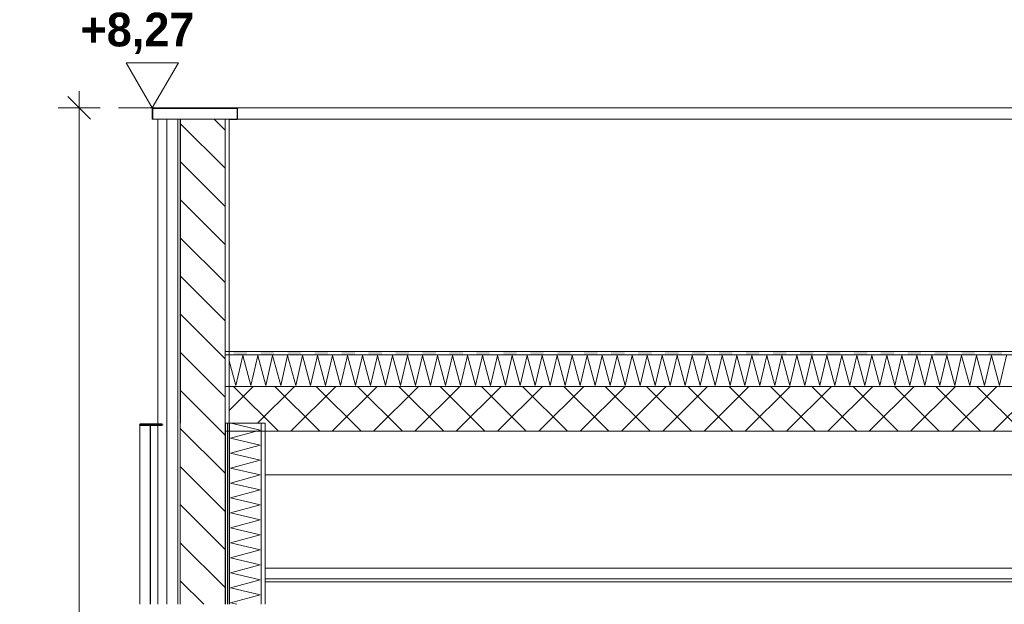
# Model space of a CAD drawing. Header units: millimetres. Extents: x -4481 to 79246, y -53000 to 18468.
# Tile 13 of 79: x 24008 to 28390, y 6060 to 8663. Entities that reach past the tile are written whole.
import ezdxf

# ---------------------------------------------------------------- set-up
doc = ezdxf.new("R2010")
doc.units = ezdxf.units.MM
doc.header["$MEASUREMENT"] = 0
doc.linetypes.add('Wipeout_Contour', pattern=[1000, 0, -1000])
for name, color, linetype in [('Nouveau_2D - Cotations pour 100ème', 7, 'Continuous'), ('Nouveau__Constr - Poutres', 7, 'Continuous'), ('Nouveau__Murs ext - Bardages', 7, 'Continuous'), ('Nouveau__Murs ext - Périphériques', 7, 'Continuous'), ('Nouveau__Plafonds', 7, 'Continuous'), ('Nouveau__Toits - Toitures', 7, 'Continuous')]:
    doc.layers.add(name, color=color, linetype=linetype)
doc.styles.add('STYLE_GENERE_1', font='GOTHIC.TTF')
doc.styles.add('STYLE_GENERE_2', font='arial.ttf')
doc.linetypes.add('Etanchéité', pattern='A,0,[1,PROJET COUPE BB1.Shx,S=15.873016,R=0,X=0,Y=0.15],-2000,0', length=2000)
doc.dimstyles.new('STYLE_GENERE__1', dxfattribs={"dimtxt": 150, "dimasz": 95, "dimexe": 0.18, "dimexo": 5896.211516, "dimgap": 0, "dimtad": 1, "dimlfac": 0.001, "dimzin": 0, "dimdsep": 46, "dimtxsty": 'STYLE_GENERE_2', "dimblk": 'ARROWHEAD_6', "dimblk1": 'ARROWHEAD_6', "dimblk2": 'ARROWHEAD_6', "dimcen": 0.09, "dimclrd": 7, "dimclre": 7, "dimclrt": 7, "dimazin": 0, "dimtfac": 1, "dimtdec": 4, "dimtmove": 0, "dimatfit": 3, "dimfxl": 0, "dimtolj": 1, "dimtzin": 0, "dimarcsym": 0})
doc.dimstyles.new('STYLE_GENERE__10', dxfattribs={"dimtxt": 175, "dimasz": 95, "dimexe": 0.18, "dimexo": 30247.210424, "dimgap": 0, "dimtad": 1, "dimlfac": 0.001, "dimzin": 0, "dimdsep": 46, "dimtxsty": 'STYLE_GENERE_2', "dimblk": 'ARROWHEAD_6', "dimblk1": 'ARROWHEAD_6', "dimblk2": 'ARROWHEAD_6', "dimcen": 0.09, "dimclrd": 1, "dimclre": 1, "dimclrt": 1, "dimazin": 0, "dimtfac": 1, "dimtdec": 4, "dimtmove": 0, "dimatfit": 3, "dimfxl": 0, "dimtolj": 1, "dimtzin": 0, "dimarcsym": 0})
doc.dimstyles.new('STYLE_GENERE__3', dxfattribs={"dimtxt": 150, "dimasz": 95, "dimexe": 0.18, "dimexo": 21916.318027, "dimgap": 0, "dimtad": 1, "dimlfac": 0.001, "dimzin": 0, "dimdsep": 46, "dimtxsty": 'STYLE_GENERE_2', "dimblk": 'ARROWHEAD_6', "dimblk1": 'ARROWHEAD_6', "dimblk2": 'ARROWHEAD_6', "dimcen": 0.09, "dimclrd": 7, "dimclre": 7, "dimclrt": 7, "dimazin": 0, "dimtfac": 1, "dimtdec": 4, "dimtmove": 0, "dimatfit": 3, "dimfxl": 0, "dimtolj": 1, "dimtzin": 0, "dimarcsym": 0})
doc.dimstyles.new('STYLE_GENERE__5', dxfattribs={"dimtxt": 150, "dimasz": 95, "dimexe": 0.18, "dimexo": 21959.829925, "dimgap": 0, "dimtad": 1, "dimlfac": 0.001, "dimzin": 0, "dimdsep": 46, "dimtxsty": 'STYLE_GENERE_2', "dimblk": 'ARROWHEAD_6', "dimblk1": 'ARROWHEAD_6', "dimblk2": 'ARROWHEAD_6', "dimcen": 0.09, "dimclrd": 7, "dimclre": 7, "dimclrt": 7, "dimazin": 0, "dimtfac": 1, "dimtdec": 4, "dimtmove": 0, "dimatfit": 3, "dimfxl": 0, "dimtolj": 1, "dimtzin": 0, "dimarcsym": 0})
doc.dimstyles.new('STYLE_GENERE__7', dxfattribs={"dimtxt": 150, "dimasz": 95, "dimexe": 0.18, "dimexo": 28568.917041, "dimgap": 0, "dimtad": 1, "dimlfac": 0.001, "dimzin": 0, "dimdsep": 46, "dimtxsty": 'STYLE_GENERE_2', "dimblk": 'ARROWHEAD_6', "dimblk1": 'ARROWHEAD_6', "dimblk2": 'ARROWHEAD_6', "dimcen": 0.09, "dimclrd": 7, "dimclre": 7, "dimclrt": 7, "dimazin": 0, "dimtfac": 1, "dimtdec": 4, "dimtmove": 0, "dimatfit": 3, "dimfxl": 0, "dimtolj": 1, "dimtzin": 0, "dimarcsym": 0})
pattern_1 = [(0, (0, 0), (0, 173.2051), [0, -100]), (0, (50, 86.6), (0, 173.2051), [0, -100])]
pattern_2 = [(135, (0, 0), (84.8528, 84.8528), [])]

# ---------------------------------------------------------------- blocks, each defined once
blk = doc.blocks.new('*X28')
at = {"layer": 'Nouveau__Murs ext - Périphériques', "color": 250, "linetype": 'Continuous', "lineweight": 5}
for p, q in [((24945.4, 4533.3), (25044.9, 4560)), ((25078.6, 4502.4), (24945.4, 4533.3)), ((24945.4, 4466.7), (25078.6, 4502.4)), ((25078.6, 4435.7), (24945.4, 4466.7)), ((24945.4, 4400), (25078.6, 4435.7)), ((25078.6, 4369), (24945.4, 4400)), ((24945.4, 4333.3), (25078.6, 4369)), ((25078.6, 4302.4), (24945.4, 4333.3)), ((24945.4, 4266.7), (25078.6, 4302.4)), ((25078.6, 4235.7), (24945.4, 4266.7)), ((24945.4, 4200), (25078.6, 4235.7)), ((25078.6, 4169), (24945.4, 4200)), ((24945.4, 4133.3), (25078.6, 4169)), ((25078.6, 4102.4), (24945.4, 4133.3)), ((24945.4, 4066.7), (25078.6, 4102.4)), ((25078.6, 4035.7), (24945.4, 4066.7)), ((24945.4, 4000), (25078.6, 4035.7)), ((25078.6, 3969), (24945.4, 4000)), ((24945.4, 3933.3), (25078.6, 3969)), ((25078.6, 3902.4), (24945.4, 3933.3)), ((24945.4, 3866.7), (25078.6, 3902.4)), ((25078.6, 3835.7), (24945.4, 3866.7)), ((24945.4, 3800), (25078.6, 3835.7)), ((25078.6, 3769), (24945.4, 3800)), ((24945.4, 3733.3), (25078.6, 3769)), ((25078.6, 3702.4), (24945.4, 3733.3)), ((24945.4, 3666.7), (25078.6, 3702.4)), ((25078.6, 3635.7), (24945.4, 3666.7)), ((24945.4, 3600), (25078.6, 3635.7)), ((25078.6, 3569), (24945.4, 3600)), ((25044.9, 3560), (25078.6, 3569))]:
    blk.add_line(p, q, dxfattribs=at)
blk = doc.blocks.new('*X29')
at = {"layer": 'Nouveau__Murs ext - Périphériques', "color": 250, "linetype": 'Continuous', "lineweight": 5}
for p, q in [((25078.6, 6835.7), (24948.7, 6865.9)), ((24945.4, 6800), (25078.6, 6835.7)), ((25078.6, 6769), (24945.4, 6800)), ((24945.4, 6733.3), (25078.6, 6769)), ((25078.6, 6702.4), (24945.4, 6733.3)), ((24945.4, 6666.7), (25078.6, 6702.4)), ((25078.6, 6635.7), (24945.4, 6666.7)), ((24945.4, 6600), (25078.6, 6635.7)), ((25078.6, 6569), (24945.4, 6600)), ((24945.4, 6533.3), (25078.6, 6569)), ((25078.6, 6502.4), (24945.4, 6533.3)), ((24945.4, 6466.7), (25078.6, 6502.4)), ((25078.6, 6435.7), (24945.4, 6466.7)), ((24945.4, 6400), (25078.6, 6435.7)), ((25078.6, 6369), (24945.4, 6400)), ((24945.4, 6333.3), (25078.6, 6369)), ((25078.6, 6302.4), (24945.4, 6333.3)), ((24945.4, 6266.7), (25078.6, 6302.4)), ((25078.6, 6235.7), (24945.4, 6266.7)), ((24945.4, 6200), (25078.6, 6235.7)), ((25078.6, 6169), (24945.4, 6200)), ((24945.4, 6133.3), (25078.6, 6169)), ((25078.6, 6102.4), (24945.4, 6133.3)), ((24945.4, 6066.7), (25078.6, 6102.4)), ((24974.1, 6060), (24945.4, 6066.7))]:
    blk.add_line(p, q, dxfattribs=at)
blk = doc.blocks.new('Élément de coupe_24')
at = {"layer": 'Nouveau__Murs ext - Périphériques', "color": 7, "linetype": 'Continuous', "lineweight": 5}
for p, q in [((24622, 6865.9), (24622, 6060)), ((25082, 6865.9), (25082, 6060)), ((24622, 4560), (24622, 3560)), ((25082, 4560), (25082, 3560))]:
    blk.add_line(p, q, dxfattribs=at)
at = {"layer": 'Nouveau__Murs ext - Périphériques', "color": 7, "linetype": 'Etanchéité', "lineweight": 5}
for p, q in [((24662, 6865.9), (24662, 6060)), ((24662, 4560), (24662, 3560))]:
    blk.add_line(p, q, dxfattribs=at)
at = {"layer": 'Nouveau__Murs ext - Périphériques', "color": 7, "linetype": 'Continuous', "lineweight": 13}
for p, q in [((25100, 6865.9), (25100, 6173)), ((25100, 6173), (25100, 6160)), ((25100, 6160), (25100, 6060)), ((25100, 4560), (25100, 3560))]:
    blk.add_line(p, q, dxfattribs=at)
at = {"color": 254, "linetype": 'Wipeout_Contour', "lineweight": 0, "ltscale": 102203.842974}
blk.add_wipeout([(24712, 6865.9), (24712, 6060), (24722, 6060), (24722, 6865.9)], dxfattribs=at).dxf.layer = 'Nouveau__Murs ext - Périphériques'
at = {"color": 254, "linetype": 'Wipeout_Contour', "lineweight": 0, "ltscale": 103016.657396}
blk.add_wipeout([(24922, 6060), (24932, 6060), (24932, 6865.9), (24922, 6865.9)], dxfattribs=at).dxf.layer = 'Nouveau__Murs ext - Périphériques'
at = {"color": 254, "linetype": 'Wipeout_Contour', "lineweight": 0, "ltscale": 100212.338024}
blk.add_wipeout([(24712, 3560), (24722, 3560), (24722, 4560), (24712, 4560)], dxfattribs=at).dxf.layer = 'Nouveau__Murs ext - Périphériques'
at = {"color": 254, "linetype": 'Wipeout_Contour', "lineweight": 0, "ltscale": 101041.171107}
blk.add_wipeout([(24922, 3560), (24932, 3560), (24932, 4560), (24922, 4560)], dxfattribs=at).dxf.layer = 'Nouveau__Murs ext - Périphériques'
at = {"layer": 'Nouveau__Murs ext - Périphériques', "linetype": 'Continuous', "lineweight": 0}
h = blk.add_hatch(dxfattribs=at)
h.set_pattern_fill('Plâtre___Enduit', color=254, style=0, pattern_type=2)
h.set_pattern_definition(pattern_1)
h.paths.add_polyline_path([(24712, 6865.9), (24712, 6060), (24722, 6060), (24722, 6865.9)])
h = blk.add_hatch(dxfattribs=at)
h.set_pattern_fill('Plâtre___Enduit', color=254, style=0, pattern_type=2)
h.set_pattern_definition(pattern_1)
h.paths.add_polyline_path([(24922, 6060), (24932, 6060), (24932, 6865.9), (24922, 6865.9)])
h = blk.add_hatch(dxfattribs=at)
h.set_pattern_fill('Plâtre___Enduit', color=254, style=0, pattern_type=2)
h.set_pattern_definition(pattern_1)
h.paths.add_polyline_path([(24712, 3560), (24722, 3560), (24722, 4560), (24712, 4560)])
h = blk.add_hatch(dxfattribs=at)
h.set_pattern_fill('Plâtre___Enduit', color=254, style=0, pattern_type=2)
h.set_pattern_definition(pattern_1)
h.paths.add_polyline_path([(24922, 3560), (24932, 3560), (24932, 4560), (24922, 4560)])
at = {"layer": 'Nouveau__Murs ext - Périphériques', "color": 7, "linetype": 'Continuous', "lineweight": 5}
for p, q in [((24712, 6865.9), (24712, 6060)), ((24722, 6865.9), (24722, 6060)), ((24712, 4560), (24712, 3560)), ((24722, 4560), (24722, 3560))]:
    blk.add_line(p, q, dxfattribs=at)
at = {"color": 254, "linetype": 'Wipeout_Contour', "lineweight": 0, "ltscale": 103055.373471}
blk.add_wipeout([(24932, 6865.9), (24932, 6060), (24942, 6060), (24942, 6865.9)], dxfattribs=at).dxf.layer = 'Nouveau__Murs ext - Périphériques'
at = {"color": 254, "linetype": 'Wipeout_Contour', "lineweight": 0, "ltscale": 101080.643943}
blk.add_wipeout([(24932, 3560), (24942, 3560), (24942, 4560), (24932, 4560)], dxfattribs=at).dxf.layer = 'Nouveau__Murs ext - Périphériques'
at = {"layer": 'Nouveau__Murs ext - Périphériques', "linetype": 'Continuous', "lineweight": 5}
h = blk.add_hatch(dxfattribs=at)
h.set_pattern_fill('__MAÇONNERIE', style=0, pattern_type=2)
h.set_pattern_definition(pattern_2)
h.paths.add_polyline_path([(24722, 6865.9), (24722, 6060), (24922, 6060), (24922, 6865.9)])
h = blk.add_hatch(dxfattribs=at)
h.set_pattern_fill('__MAÇONNERIE', style=0, pattern_type=2)
h.set_pattern_definition(pattern_2)
h.paths.add_polyline_path([(24722, 3560), (24922, 3560), (24922, 4560), (24722, 4560)])
at = {"layer": 'Nouveau__Murs ext - Périphériques', "color": 7, "linetype": 'Continuous', "lineweight": 25}
for p, q in [((24932, 6865.9), (24932, 6060)), ((24922, 4560), (24922, 3560)), ((24932, 4560), (24932, 3560))]:
    blk.add_line(p, q, dxfattribs=at)
at = {"layer": 'Nouveau__Murs ext - Périphériques', "color": 7, "linetype": 'Continuous', "lineweight": 5}
for p, q in [((24942, 6865.9), (24942, 6060)), ((24942, 4560), (24942, 3560))]:
    blk.add_line(p, q, dxfattribs=at)
at = {"layer": 'Nouveau__Murs ext - Périphériques', "color": 7, "linetype": 'Continuous', "lineweight": 25, "flags": 128}
blk.add_lwpolyline([(24922, 6865.9), (24922, 6830.3), (24922, 6060)], dxfattribs=at)
at = {"layer": 'Nouveau__Murs ext - Périphériques', "color": 7, "linetype": 'Continuous', "lineweight": 5, "flags": 128}
for points in [[(25100, 6865.9), (25082, 6865.9), (24942, 6865.9), (24940, 6865.9)], [(24942, 4560), (24932, 4560), (24922, 4560), (24722, 4560), (24712, 4560), (24662, 4560), (24622, 4560)]]:
    blk.add_lwpolyline(points, dxfattribs=at)
at = {"layer": 'Nouveau__Murs ext - Périphériques', "lineweight": 0}
for name in ['*X29', '*X28']:
    blk.add_blockref(name, (0, 0), dxfattribs=at)
blk = doc.blocks.new('Élément de coupe_42')
at = {"layer": 'Nouveau__Murs ext - Périphériques', "color": 7, "linetype": 'Continuous', "lineweight": 30}
blk.add_line((24940, 8220), (24975, 8220), dxfattribs=at)
blk = doc.blocks.new('Élément de coupe_43')
at = {"layer": 'Nouveau__Murs ext - Périphériques', "color": 7, "linetype": 'Continuous', "lineweight": 5}
blk.add_line((24622, 8220), (24622, 6865.9), dxfattribs=at)
at = {"layer": 'Nouveau__Murs ext - Périphériques', "color": 7, "linetype": 'Etanchéité', "lineweight": 5}
blk.add_line((24662, 8220), (24662, 6865.9), dxfattribs=at)
at = {"layer": 'Nouveau__Murs ext - Périphériques', "color": 7, "linetype": 'Continuous', "lineweight": 13}
blk.add_line((24940, 8220), (24940, 6865.9), dxfattribs=at)
at = {"layer": 'Nouveau__Murs ext - Périphériques', "color": 7, "linetype": 'Continuous', "lineweight": 5, "flags": 128}
for points in [[(24922, 8220), (24922, 7185.3), (24922, 7170.3), (24922, 7030.3), (24922, 6865.9)], [(24940, 6865.9), (24932, 6865.9), (24922, 6865.9)]]:
    blk.add_lwpolyline(points, dxfattribs=at)
at = {"color": 254, "linetype": 'Wipeout_Contour', "lineweight": 0, "ltscale": 103401.76116}
blk.add_wipeout([(24722, 6865.9), (24722, 8220), (24712, 8220), (24712, 6865.9)], dxfattribs=at).dxf.layer = 'Nouveau__Murs ext - Périphériques'
at = {"layer": 'Nouveau__Murs ext - Périphériques', "linetype": 'Continuous', "lineweight": 0}
h = blk.add_hatch(dxfattribs=at)
h.set_pattern_fill('Plâtre___Enduit', color=254, style=0, pattern_type=2)
h.set_pattern_definition(pattern_1)
h.paths.add_polyline_path([(24722, 6865.9), (24722, 8220), (24712, 8220), (24712, 6865.9)])
at = {"layer": 'Nouveau__Murs ext - Périphériques', "linetype": 'Continuous', "lineweight": 5}
h = blk.add_hatch(dxfattribs=at)
h.set_pattern_fill('__MAÇONNERIE', style=0, pattern_type=2)
h.set_pattern_definition(pattern_2)
h.paths.add_polyline_path([(24722, 6865.9), (24922, 6865.9), (24922, 8220), (24722, 8220)])
at = {"layer": 'Nouveau__Murs ext - Périphériques', "color": 7, "linetype": 'Continuous', "lineweight": 5}
blk.add_line((24712, 8220), (24712, 6865.9), dxfattribs=at)
at = {"layer": 'Nouveau__Murs ext - Périphériques', "color": 7, "linetype": 'Continuous', "lineweight": 25}
blk.add_line((24722, 8220), (24722, 6865.9), dxfattribs=at)
at = {"layer": 'Nouveau__Murs ext - Périphériques', "color": 7, "linetype": 'Continuous', "lineweight": 5, "flags": 128}
blk.add_lwpolyline([(24940, 8220), (24922, 8220), (24722, 8220), (24712, 8220), (24662, 8220), (24622, 8220)], dxfattribs=at)
blk = doc.blocks.new('Élément de coupe_48')
at = {"layer": 'Nouveau__Murs ext - Bardages', "color": 7, "linetype": 'Continuous', "lineweight": 13}
for p, q in [((54217, 8270), (24977, 8270)), ((24622, 8220), (24600, 8220)), ((54217, 8220), (24977, 8220))]:
    blk.add_line(p, q, dxfattribs=at)
blk = doc.blocks.new('Élément de coupe_49')
at = {"layer": 'Nouveau__Murs ext - Bardages', "linetype": 'Continuous', "lineweight": 15}
blk.add_hatch(color=7, dxfattribs=at).paths.add_polyline_path([(24600, 8220), (24600, 8268), (24975, 8268), (24975, 8220), (24977, 8220), (24977, 8270), (24598, 8270), (24598, 8220)])
at = {"layer": 'Nouveau__Murs ext - Bardages', "color": 7, "linetype": 'Continuous', "lineweight": 20}
for p, q in [((24598, 8270), (24598, 8220)), ((24977, 8270), (24598, 8270)), ((24600, 8268), (24600, 8220)), ((24975, 8268), (24600, 8268)), ((24975, 8268), (24975, 8220)), ((24977, 8270), (24977, 8220)), ((24600, 8220), (24598, 8220)), ((24977, 8220), (24975, 8220))]:
    blk.add_line(p, q, dxfattribs=at)
blk = doc.blocks.new('Élément de coupe_94')
at = {"layer": 'Nouveau__Murs ext - Bardages', "color": 7, "linetype": 'Continuous', "lineweight": 13}
blk.add_line((24542, 6060), (24542, 6857), dxfattribs=at)
blk = doc.blocks.new('Élément de coupe_162')
at = {"layer": 'Nouveau__Murs ext - Bardages', "linetype": 'Continuous', "lineweight": 15}
h = blk.add_hatch(dxfattribs=at)
h.set_pattern_fill('Acier', style=0, pattern_type=2)
h.set_pattern_definition([(45, (0, 0), (-159.099, 159.099), []), (45, (-53.03, 53.03), (-159.099, 159.099), [])])
h.paths.add_polyline_path([(24590, 6060), (24590, 6860), (24588, 6860), (24588, 6060)])
at = {"layer": 'Nouveau__Murs ext - Bardages', "color": 7, "linetype": 'Continuous', "lineweight": 18}
for p, q in [((24588, 6860), (24588, 6060)), ((24590, 6860), (24590, 6060))]:
    blk.add_line(p, q, dxfattribs=at)
blk = doc.blocks.new('Élément de coupe_163')
at = {"layer": 'Nouveau__Murs ext - Bardages', "linetype": 'Continuous', "lineweight": 15}
for points in [[(24542, 6857), (24588, 6857), (24588, 6860), (24542, 6860)], [(24622, 6860), (24590, 6860), (24590, 6857), (24622, 6857)]]:
    blk.add_hatch(color=7, dxfattribs=at).paths.add_polyline_path(points)
at = {"layer": 'Nouveau__Murs ext - Bardages', "color": 7, "linetype": 'Continuous', "lineweight": 40}
for p, q in [((24542, 6860), (24542, 6857)), ((24588, 6860), (24542, 6860)), ((24642, 6857), (24542, 6857)), ((24590, 6860), (24588, 6860)), ((24642, 6860), (24590, 6860)), ((24642, 6860), (24642, 6857))]:
    blk.add_line(p, q, dxfattribs=at)
blk = doc.blocks.new('Élément de coupe_173')
at = {"layer": 'Nouveau__Constr - Poutres', "color": 7, "linetype": 'Continuous', "lineweight": 13}
blk.add_line((28665.4, 6636.2), (25100, 6636.2), dxfattribs=at)
blk = doc.blocks.new('Élément de coupe_257')
at = {"layer": 'Nouveau__Plafonds', "color": 7, "linetype": 'Continuous', "lineweight": 5}
for p, q in [((37826, 6221), (25100, 6221)), ((37826, 6173), (25100, 6173)), ((32613, 6160), (25100, 6160))]:
    blk.add_line(p, q, dxfattribs=at)
blk = doc.blocks.new('*X392')
at = {"layer": 'Nouveau__Toits - Toitures', "color": 250, "linetype": 'Continuous', "lineweight": 5}
for p, q in [((24969.3, 7033.7), (25000.3, 7167)), ((25000.3, 7167), (25036, 7033.7)), ((25036, 7033.7), (25067, 7167)), ((25067, 7167), (25102.7, 7033.7)), ((25102.7, 7033.7), (25133.6, 7167)), ((25133.6, 7167), (25169.4, 7033.7)), ((25169.4, 7033.7), (25200.3, 7167)), ((25200.3, 7167), (25236, 7033.7)), ((25236, 7033.7), (25267, 7167)), ((25267, 7167), (25302.7, 7033.7)), ((25302.7, 7033.7), (25333.6, 7167)), ((25333.6, 7167), (25369.4, 7033.7)), ((25369.4, 7033.7), (25400.3, 7167)), ((25400.3, 7167), (25436, 7033.7)), ((25436, 7033.7), (25467, 7167)), ((25467, 7167), (25502.7, 7033.7)), ((25502.7, 7033.7), (25533.7, 7167)), ((25533.7, 7167), (25569.4, 7033.7)), ((25569.4, 7033.7), (25600.3, 7167)), ((25600.3, 7167), (25636, 7033.7)), ((25636, 7033.7), (25667, 7167)), ((25667, 7167), (25702.7, 7033.7)), ((25702.7, 7033.7), (25733.7, 7167)), ((25733.7, 7167), (25769.4, 7033.7)), ((25769.4, 7033.7), (25800.3, 7167)), ((25800.3, 7167), (25836, 7033.7)), ((25836, 7033.7), (25867, 7167)), ((25867, 7167), (25902.7, 7033.7)), ((25902.7, 7033.7), (25933.7, 7167)), ((25933.7, 7167), (25969.4, 7033.7)), ((25969.4, 7033.7), (26000.3, 7167)), ((26000.3, 7167), (26036, 7033.7)), ((26036, 7033.7), (26067, 7167)), ((26067, 7167), (26102.7, 7033.7)), ((26102.7, 7033.7), (26133.7, 7167)), ((26133.7, 7167), (26169.4, 7033.7)), ((26169.4, 7033.7), (26200.3, 7167)), ((26200.3, 7167), (26236, 7033.7)), ((26236, 7033.7), (26267, 7167)), ((26267, 7167), (26302.7, 7033.7)), ((26302.7, 7033.7), (26333.7, 7167)), ((26333.7, 7167), (26369.4, 7033.7)), ((26369.4, 7033.7), (26400.3, 7167)), ((26400.3, 7167), (26436, 7033.7)), ((26436, 7033.7), (26467, 7167)), ((26467, 7167), (26502.7, 7033.7)), ((26502.7, 7033.7), (26533.7, 7167)), ((26533.7, 7167), (26569.4, 7033.7)), ((26569.4, 7033.7), (26600.3, 7167)), ((26600.3, 7167), (26636, 7033.7)), ((26636, 7033.7), (26667, 7167)), ((26667, 7167), (26702.7, 7033.7)), ((26702.7, 7033.7), (26733.7, 7167)), ((26733.7, 7167), (26769.4, 7033.7)), ((26769.4, 7033.7), (26800.3, 7167)), ((26800.3, 7167), (26836, 7033.7)), ((26836, 7033.7), (26867, 7167)), ((26867, 7167), (26902.7, 7033.7)), ((26902.7, 7033.7), (26933.7, 7167)), ((26933.7, 7167), (26969.4, 7033.7)), ((26969.4, 7033.7), (27000.3, 7167)), ((27000.3, 7167), (27036, 7033.7)), ((27036, 7033.7), (27067, 7167)), ((27067, 7167), (27102.7, 7033.7)), ((27102.7, 7033.7), (27133.7, 7167)), ((27133.7, 7167), (27169.4, 7033.7)), ((27169.4, 7033.7), (27200.3, 7167)), ((27200.3, 7167), (27236, 7033.7)), ((27236, 7033.7), (27267, 7167)), ((27267, 7167), (27302.7, 7033.7)), ((27302.7, 7033.7), (27333.7, 7167)), ((27333.7, 7167), (27369.4, 7033.7)), ((27369.4, 7033.7), (27400.3, 7167)), ((27400.3, 7167), (27436, 7033.7)), ((27436, 7033.7), (27467, 7167)), ((27467, 7167), (27502.7, 7033.7)), ((27502.7, 7033.7), (27533.7, 7167)), ((27533.7, 7167), (27569.4, 7033.7)), ((27569.4, 7033.7), (27600.3, 7167)), ((27600.3, 7167), (27636, 7033.7)), ((27636, 7033.7), (27667, 7167)), ((27667, 7167), (27702.7, 7033.7)), ((27702.7, 7033.7), (27733.7, 7167)), ((27733.7, 7167), (27769.4, 7033.7)), ((27769.4, 7033.7), (27800.3, 7167)), ((27800.3, 7167), (27836.1, 7033.7)), ((27836.1, 7033.7), (27867, 7167)), ((27867, 7167), (27902.7, 7033.7)), ((27902.7, 7033.7), (27933.7, 7167)), ((27933.7, 7167), (27969.4, 7033.7)), ((27969.4, 7033.7), (28000.3, 7167)), ((28000.3, 7167), (28036.1, 7033.7)), ((28036.1, 7033.7), (28067, 7167)), ((28067, 7167), (28102.7, 7033.7)), ((28102.7, 7033.7), (28133.7, 7167)), ((28133.7, 7167), (28169.4, 7033.7)), ((28169.4, 7033.7), (28200.4, 7167)), ((28200.4, 7167), (28236.1, 7033.7)), ((28236.1, 7033.7), (28267, 7167)), ((28267, 7167), (28302.7, 7033.7)), ((28302.7, 7033.7), (28333.7, 7167)), ((28333.7, 7167), (28369.4, 7033.7)), ((28369.4, 7033.7), (28400.4, 7167)), ((24940, 7143.2), (24969.3, 7033.7))]:
    blk.add_line(p, q, dxfattribs=at)
blk = doc.blocks.new('*X393')
at = {"layer": 'Nouveau__Toits - Toitures', "linetype": 'Continuous', "lineweight": 15}
for points in [[(25020.1, 7185.3), (24960.1, 7185.3), (24960.1, 7170.3), (25020.1, 7170.3)], [(25140.1, 7185.3), (25080.1, 7185.3), (25080.1, 7170.3), (25140.1, 7170.3)], [(25260.1, 7185.3), (25200.1, 7185.3), (25200.1, 7170.3), (25260.1, 7170.3)], [(25380.1, 7185.3), (25320.1, 7185.3), (25320.1, 7170.3), (25380.1, 7170.3)], [(25500.1, 7185.3), (25440.1, 7185.3), (25440.1, 7170.3), (25500.1, 7170.3)], [(25620.1, 7185.3), (25560.1, 7185.3), (25560.1, 7170.3), (25620.1, 7170.3)], [(25740.1, 7185.3), (25680.1, 7185.3), (25680.1, 7170.3), (25740.1, 7170.3)], [(25860.1, 7185.3), (25800.1, 7185.3), (25800.1, 7170.3), (25860.1, 7170.3)], [(25980.1, 7185.3), (25920.1, 7185.3), (25920.1, 7170.3), (25980.1, 7170.3)], [(26100.1, 7185.3), (26040.1, 7185.3), (26040.1, 7170.3), (26100.1, 7170.3)], [(26220.1, 7185.3), (26160.1, 7185.3), (26160.1, 7170.3), (26220.1, 7170.3)], [(26340.1, 7185.3), (26280.1, 7185.3), (26280.1, 7170.3), (26340.1, 7170.3)], [(26460.1, 7185.3), (26400.1, 7185.3), (26400.1, 7170.3), (26460.1, 7170.3)], [(26580.1, 7185.3), (26520.1, 7185.3), (26520.1, 7170.3), (26580.1, 7170.3)], [(26700.1, 7185.3), (26640.1, 7185.3), (26640.1, 7170.3), (26700.1, 7170.3)], [(26820.1, 7185.3), (26760.1, 7185.3), (26760.1, 7170.3), (26820.1, 7170.3)], [(26940.1, 7185.3), (26880.1, 7185.3), (26880.1, 7170.3), (26940.1, 7170.3)], [(27060.1, 7185.3), (27000.1, 7185.3), (27000.1, 7170.3), (27060.1, 7170.3)], [(27180.1, 7185.3), (27120.1, 7185.3), (27120.1, 7170.3), (27180.1, 7170.3)], [(27300.1, 7185.3), (27240.1, 7185.3), (27240.1, 7170.3), (27300.1, 7170.3)], [(27420.1, 7185.3), (27360.1, 7185.3), (27360.1, 7170.3), (27420.1, 7170.3)], [(27540.1, 7185.3), (27480.1, 7185.3), (27480.1, 7170.3), (27540.1, 7170.3)], [(27660.1, 7185.3), (27600.1, 7185.3), (27600.1, 7170.3), (27660.1, 7170.3)], [(27780.1, 7185.3), (27720.1, 7185.3), (27720.1, 7170.3), (27780.1, 7170.3)], [(27900.1, 7185.3), (27840.1, 7185.3), (27840.1, 7170.3), (27900.1, 7170.3)], [(28020.1, 7185.3), (27960.1, 7185.3), (27960.1, 7170.3), (28020.1, 7170.3)], [(28140.1, 7185.3), (28080.1, 7185.3), (28080.1, 7170.3), (28140.1, 7170.3)], [(28260.1, 7185.3), (28200.1, 7185.3), (28200.1, 7170.3), (28260.1, 7170.3)], [(28380.1, 7185.3), (28320.1, 7185.3), (28320.1, 7170.3), (28380.1, 7170.3)]]:
    blk.add_hatch(color=7, dxfattribs=at).paths.add_polyline_path(points)
blk = doc.blocks.new('Élément de coupe_306')
at = {"layer": 'Nouveau__Toits - Toitures', "linetype": 'Continuous', "lineweight": 35}
h = blk.add_hatch(dxfattribs=at)
h.set_pattern_fill('Béton', style=0, pattern_type=2)
h.set_pattern_definition([(45, (0, 0), (-91.9239, 91.9239), []), (135, (0, 0), (91.9239, 91.9239), [])])
h.paths.add_polyline_path([(24940, 6865.9), (25100, 6865.9), (25100, 6830.3), (37853, 6830.3), (37853, 7030.3), (24940, 7030.3)])
at = {"layer": 'Nouveau__Toits - Toitures', "color": 7, "linetype": 'Continuous', "lineweight": 5}
for p, q in [((54270, 7185.3), (24922, 7185.3)), ((54270, 7170.3), (24922, 7170.3)), ((54270, 7030.3), (24922, 7030.3))]:
    blk.add_line(p, q, dxfattribs=at)
at = {"layer": 'Nouveau__Toits - Toitures', "color": 7, "linetype": 'Continuous', "lineweight": 15}
blk.add_line((37826, 6830.3), (24922, 6830.3), dxfattribs=at)
at = {"layer": 'Nouveau__Toits - Toitures', "lineweight": 0}
for name in ['*X392', '*X393']:
    blk.add_blockref(name, (0, 0), dxfattribs=at)
blk = doc.blocks.new('Cotation_9', base_point=(24598, 8270))
at = {"layer": 'Nouveau_2D - Cotations pour 100ème', "color": 7, "linetype": 'Continuous', "lineweight": 13}
for p, q in [((24598, 8270), (24482, 8470)), ((24482, 8470), (24714, 8470)), ((24714, 8470), (24598, 8270)), ((24598, 8270), (24448, 8270)), ((24598, 8270), (24748, 8270))]:
    blk.add_line(p, q, dxfattribs=at)
at = {"layer": 'Nouveau_2D - Cotations pour 100ème', "color": 7, "lineweight": 13, "insert": (24277.9, 8510), "char_height": 150, "attachment_point": 7, "style": 'STYLE_GENERE_1'}
blk.add_mtext('{\\A1;\\fCentury Gothic|b1|i0|c0|p0;+8,27}', dxfattribs=at)
blk = doc.blocks.new('*D430')
at = {"layer": 'Nouveau_2D - Cotations pour 100ème', "color": 7, "linetype": 'Continuous', "lineweight": 13}
for p, q in [((31046.5, 6864), (31046.5, 6939)), ((31096.5, 6814), (30996.5, 6914)), ((31140.3, 6864), (30952.8, 6864)), ((31046.5, 3560), (31046.5, 6864)), ((30996.5, 3610), (31096.5, 3510)), ((31140.3, 3560), (30952.8, 3560)), ((31046.5, 3340), (31046.5, 3560))]:
    blk.add_line(p, q, dxfattribs=at)
at = {"layer": 'Nouveau_2D - Cotations pour 100ème', "color": 7, "lineweight": 13, "insert": (31016.5, 5011.8), "char_height": 150, "attachment_point": 7, "rotation": 90, "style": 'STYLE_GENERE_2'}
blk.add_mtext('{\\A1;\\fArial|b1|i0|c0|p0;3,30}', dxfattribs=at)
blk = doc.blocks.new('ARROWHEAD_6')
at = {"color": 0, "linetype": 'Continuous', "lineweight": 0}
for p, q in [((-0.5, -0.5), (0.5, 0.5)), ((0, 0), (-1, 0))]:
    blk.add_line(p, q, dxfattribs=at)
blk = doc.blocks.new('*D433')
at = {"layer": 'Nouveau_2D - Cotations pour 100ème', "color": 7, "linetype": 'Continuous', "lineweight": 13}
for p, q in [((47089, 6864), (47089, 6939)), ((47139, 6814), (47039, 6914)), ((47182.8, 6864), (46995.3, 6864)), ((47089, 3560), (47089, 6864)), ((47039, 3610), (47139, 3510)), ((47182.8, 3560), (46995.3, 3560)), ((47089, 3340), (47089, 3560))]:
    blk.add_line(p, q, dxfattribs=at)
at = {"layer": 'Nouveau_2D - Cotations pour 100ème', "color": 7, "lineweight": 13, "insert": (47059, 5011.8), "char_height": 150, "attachment_point": 7, "rotation": 90, "style": 'STYLE_GENERE_2'}
blk.add_mtext('{\\A1;\\fArial|b1|i0|c0|p0;3,30}', dxfattribs=at)
blk = doc.blocks.new('*D440')
at = {"layer": 'Nouveau_2D - Cotations pour 100ème', "color": 7, "linetype": 'Continuous', "lineweight": 13}
for p, q in [((53735.8, 6864), (53735.8, 6939)), ((53785.8, 6814), (53685.8, 6914)), ((53829.5, 6864), (53642, 6864)), ((53735.8, 3560), (53735.8, 6864)), ((53685.8, 3610), (53785.8, 3510)), ((53829.5, 3560), (53642, 3560)), ((53735.8, 3340), (53735.8, 3560))]:
    blk.add_line(p, q, dxfattribs=at)
at = {"layer": 'Nouveau_2D - Cotations pour 100ème', "color": 7, "lineweight": 13, "insert": (53705.8, 5011.8), "char_height": 150, "attachment_point": 7, "rotation": 90, "style": 'STYLE_GENERE_2'}
blk.add_mtext('{\\A1;\\fArial|b1|i0|c0|p0;3,30}', dxfattribs=at)
blk = doc.blocks.new('*D445')
at = {"layer": 'Nouveau_2D - Cotations pour 100ème', "color": 7, "linetype": 'Continuous', "lineweight": 13}
for p, q in [((40504.1, 6864), (40504.1, 6939)), ((40554.1, 6814), (40454.1, 6914)), ((40597.8, 6864), (40410.3, 6864)), ((40504.1, 3560), (40504.1, 6864)), ((40454.1, 3610), (40554.1, 3510)), ((40597.8, 3560), (40410.3, 3560)), ((40504.1, 3340), (40504.1, 3560))]:
    blk.add_line(p, q, dxfattribs=at)
at = {"layer": 'Nouveau_2D - Cotations pour 100ème', "color": 7, "lineweight": 13, "insert": (40474.1, 5011.8), "char_height": 150, "attachment_point": 7, "rotation": 90, "style": 'STYLE_GENERE_2'}
blk.add_mtext('{\\A1;\\fArial|b1|i0|c0|p0;3,30}', dxfattribs=at)
blk = doc.blocks.new('*D448')
at = {"layer": 'Nouveau_2D - Cotations pour 100ème', "color": 1, "linetype": 'Continuous', "lineweight": 15}
for p, q in [((24272.3, 8270), (24272.3, 8345)), ((24322.3, 8220), (24222.3, 8320)), ((24366, 8270), (24178.5, 8270)), ((24272.3, 826), (24272.3, 8270)), ((24222.3, 876), (24322.3, 776)), ((24366, 826), (24178.5, 826)), ((24272.3, 751), (24272.3, 826))]:
    blk.add_line(p, q, dxfattribs=at)
at = {"layer": 'Nouveau_2D - Cotations pour 100ème', "color": 1, "lineweight": 15, "insert": (24237.3, 4314.4), "char_height": 175, "attachment_point": 7, "rotation": 90, "style": 'STYLE_GENERE_2'}
blk.add_mtext('{\\A1;\\fArial|b1|i0|c0|p0;7,44}', dxfattribs=at)

msp = doc.modelspace()

# ---------------------------------------------------------------- block references
at = {"layer": 'Nouveau_2D - Cotations pour 100ème', "color": 7, "linetype": 'Continuous', "lineweight": 13}
msp.add_blockref('Cotation_9', (24598, 8270), dxfattribs=at)
at = {"layer": 'Nouveau__Murs ext - Bardages', "lineweight": 0}
msp.add_blockref('Élément de coupe_162', (0, 0), dxfattribs=at)
at = {"layer": 'Nouveau__Murs ext - Périphériques', "lineweight": 0}
for name in ['Élément de coupe_42', 'Élément de coupe_24']:
    msp.add_blockref(name, (0, 0), dxfattribs=at)

# ---------------------------------------------------------------- next in the draw order: block references
at = {"layer": 'Nouveau__Constr - Poutres', "lineweight": 0}
msp.add_blockref('Élément de coupe_173', (0, 0), dxfattribs=at)
at = {"layer": 'Nouveau__Murs ext - Périphériques', "lineweight": 0}
msp.add_blockref('Élément de coupe_43', (0, 0), dxfattribs=at)
at = {"layer": 'Nouveau__Plafonds', "lineweight": 0}
msp.add_blockref('Élément de coupe_257', (0, 0), dxfattribs=at)

# ---------------------------------------------------------------- next in the draw order: dimensions: what is measured, and where the dimension line sits
at = {"layer": 'Nouveau_2D - Cotations pour 100ème', "color": 7, "linetype": 'Continuous', "lineweight": 13}
for base, dimstyle, picture, middle in [((31046.503, 6864), 'STYLE_GENERE__1', '*D430', (30941.503, 5205.997)), ((47089.048, 6864), 'STYLE_GENERE__3', '*D433', (46984.048, 5205.997)), ((53735.764, 6864), 'STYLE_GENERE__7', '*D440', (53630.764, 5205.997)), ((40504.092, 6864), 'STYLE_GENERE__5', '*D445', (40399.092, 5205.997))]:
    dim = msp.add_linear_dim(base=base, p1=(25100, 3560), p2=(25100, 6864), angle=90, dimstyle=dimstyle, dxfattribs=at)
    dim.commit()
    dim.dimension.update_dxf_attribs({"geometry": picture, "text_midpoint": middle, "dimtype": 160, "text_rotation": 90})

# ---------------------------------------------------------------- next in the draw order: block references
at = {"layer": 'Nouveau__Murs ext - Bardages', "lineweight": 0}
for name in ['Élément de coupe_49', 'Élément de coupe_48', 'Élément de coupe_163', 'Élément de coupe_94']:
    msp.add_blockref(name, (0, 0), dxfattribs=at)
at = {"layer": 'Nouveau__Toits - Toitures', "lineweight": 0}
msp.add_blockref('Élément de coupe_306', (0, 0), dxfattribs=at)

# ---------------------------------------------------------------- next in the draw order: dimensions: what is measured, and where the dimension line sits
at = {"layer": 'Nouveau_2D - Cotations pour 100ème', "color": 1, "linetype": 'Continuous', "lineweight": 15}
dim = msp.add_linear_dim(base=(24272.278, 8270), p1=(24267.032, 825.971), p2=(54596, 8270), angle=90, dimstyle='STYLE_GENERE__10', dxfattribs=at)
dim.commit()
dim.dimension.update_dxf_attribs({"geometry": '*D448', "text_midpoint": (24149.778, 4540.982), "dimtype": 160, "text_rotation": 90})

doc.saveas('drawing.dxf')
